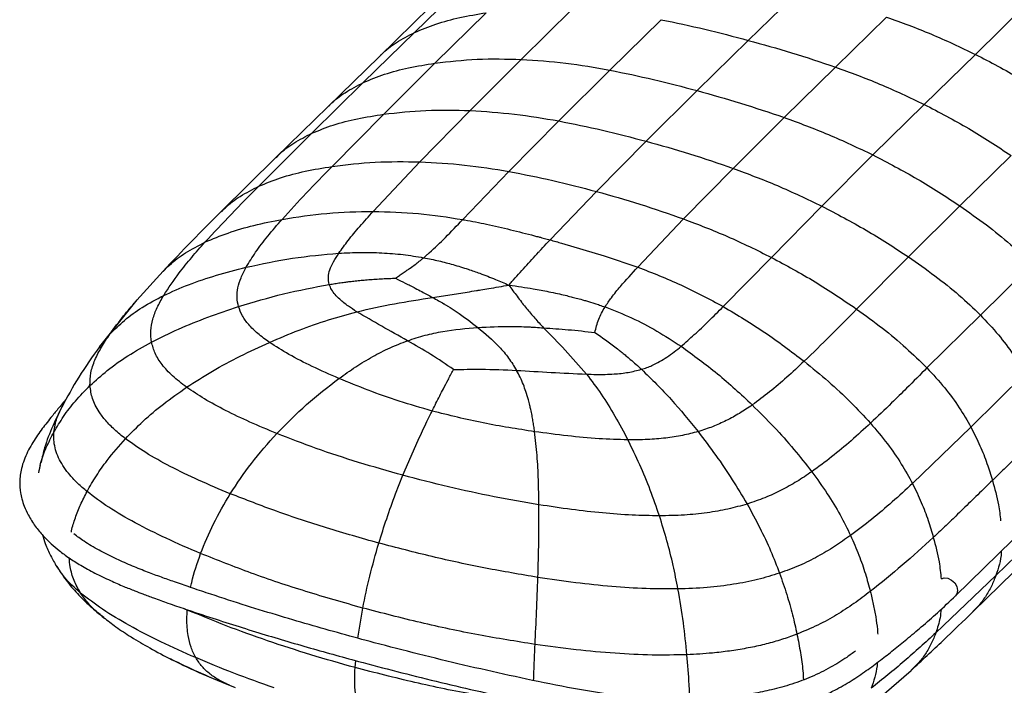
# Paper-space layout '_Trimetric' of a CAD drawing. Header units: millimetres. Extents: x -437 to 644, y -96 to 907.
# Tile 3 of 14: x -437 to -214, y 433 to 584. Entities that reach past the tile are written whole.
import ezdxf

# ---------------------------------------------------------------- set-up
doc = ezdxf.new("R2010")
doc.units = ezdxf.units.MM

psp = doc.layouts.new('_Trimetric')

# ---------------------------------------------------------------- linework, layer by layer
at = {"color": 7, "linetype": 'Continuous', "lineweight": 25}
for p, q in [((-225.24, 453.49), (-11.69, 661.92)), ((-347.57, 580.73), (-336, 592.03)), ((-272.12, 578.94), (-260.55, 590.25)), ((-344.01, 586.55), (-355.58, 575.25)), ((-323.42, 574.66), (-311.83, 586.08)), ((-220.77, 575.79), (-209.2, 587.09)), ((-342.96, 573.8), (-331.39, 585.18)), ((-303.41, 572.23), (-291.82, 583.62)), ((-252.42, 572.91), (-240.84, 584.22)), ((-359.13, 569.41), (-347.57, 580.73)), ((-283.7, 567.59), (-272.12, 578.94)), ((-355.58, 575.25), (-367.17, 563.93)), ((-334.98, 563.1), (-323.42, 574.66)), ((-232.35, 564.48), (-220.77, 575.79)), ((-354.53, 562.27), (-342.96, 573.8)), ((-314.97, 560.75), (-303.41, 572.23)), ((-263.99, 561.52), (-252.42, 572.91)), ((-370.76, 557.97), (-359.13, 569.41)), ((-295.23, 556.16), (-283.7, 567.59)), ((-367.17, 563.93), (-378.9, 552.45)), ((-243.93, 553.06), (-232.35, 564.48)), ((-366.2, 550.46), (-354.53, 562.27)), ((-346.34, 551.51), (-334.98, 563.1)), ((-275.51, 550.02), (-263.99, 561.52)), ((-326.22, 549.33), (-314.97, 560.75)), ((-382.77, 546), (-370.76, 557.97)), ((-306.45, 544.81), (-295.23, 556.16)), ((-378.9, 552.45), (-391.23, 540.28)), ((-255.49, 541.5), (-243.93, 553.06)), ((-212.67, 552.91), (-224.26, 541.54)), ((-356.93, 540.31), (-346.34, 551.51)), ((-286.73, 538.6), (-275.51, 550.02)), ((-336.67, 538.46), (-326.22, 549.33)), ((-316.91, 533.86), (-306.45, 544.81)), ((-266.87, 529.91), (-255.49, 541.5)), ((-224.26, 541.54), (-235.88, 530.02)), ((-297.09, 527.71), (-286.73, 538.6)), ((-314.33, 533.15), (-304.65, 530.29)), ((-304.65, 530.29), (-297.09, 527.71)), ((-277.75, 518.79), (-266.87, 529.91)), ((-235.88, 530.02), (-247.62, 518.24)), ((-207.99, 528.34), (-219.65, 516.9)), ((-404.41, 526.8), (-410.33, 520.25)), ((-410.3, 520.29), (-418.73, 509.78)), ((-410.56, 519.95), (-410.29, 520.27)), ((-219.65, 516.9), (-231.72, 504.95)), ((-418.77, 509.69), (-416.4, 512.59)), ((-209.57, 503.6), (-221.79, 491.59)), ((-221.79, 491.59), (-234.99, 478.81)), ((-350.18, 480.69), (-346.73, 488.59)), ((-432.16, 482.87), (-432.53, 481.39)), ((-351.84, 476.48), (-350.18, 480.69)), ((-203.76, 470.14), (-216.12, 458.08)), ((-221.3, 449.9), (-208.95, 461.95)), ((-216.12, 458.08), (-229.7, 445.1)), ((-398.93, 450.25), (-399.55, 450.53)), ((-360.35, 443.87), (-359.26, 450.69)), ((-402.46, 439.07), (-402.73, 439.2)), ((-360.99, 437.25), (-360.85, 438.82)), ((-242.55, 430.31), (-235.29, 436.61))]:
    psp.add_line(p, q, dxfattribs=at)
at = {"color": 7, "linetype": 'Continuous', "lineweight": 25, "flags": 128}
for points in [[(-228.47, 457.27), (-227.83, 457.49), (-226.99, 457.42)], [(-226.99, 457.42), (-226.14, 457.03), (-225.42, 456.37), (-224.95, 455.54), (-224.78, 454.68), (-224.95, 453.9), (-225.25, 453.48)]]:
    psp.add_lwpolyline(points, dxfattribs=at)
at = {"color": 7, "linetype": 'Continuous', "lineweight": 25}
for points, knots in [([(-347.57, 580.73), (-345.98, 581.4), (-342.69, 582.77), (-337.25, 584.2), (-333.37, 584.85), (-331.39, 585.18)], [0, 0, 0, 0, 0.3134896, 0.6480541, 1, 1, 1, 1]), ([(-291.82, 583.62), (-288.52, 582.93), (-281.96, 581.57), (-275.39, 579.82), (-272.12, 578.94)], [0, 0, 0, 0, 0.502546, 1, 1, 1, 1]), ([(-240.84, 584.22), (-237.51, 583), (-230.76, 580.54), (-224.12, 577.38), (-220.77, 575.79)], [0, 0, 0, 0, 0.4949459, 1, 1, 1, 1]), ([(-355.55, 575.22), (-355.37, 575.41), (-354.24, 576.66), (-351.61, 578.6), (-348.95, 580), (-347.57, 580.73)], [0, 0, 0, 0, 0.080243, 0.520702, 1, 1, 1, 1]), ([(-272.12, 578.94), (-268.85, 578.04), (-262.28, 576.22), (-255.72, 574.02), (-252.42, 572.91)], [0, 0, 0, 0, 0.497449, 1, 1, 1, 1]), ([(-342.96, 573.8), (-339.8, 574.16), (-333.42, 574.89), (-326.77, 574.74), (-323.42, 574.66)], [0, 0, 0, 0, 0.495961, 1, 1, 1, 1]), ([(-323.42, 574.66), (-320.08, 574.44), (-313.48, 574), (-306.74, 572.82), (-303.41, 572.23)], [0, 0, 0, 0, 0.5049036, 1, 1, 1, 1]), ([(-220.77, 575.79), (-217.39, 574.03), (-210.7, 570.55), (-204.28, 566.32), (-201.09, 564.22)], [0, 0, 0, 0, 0.503973, 1, 1, 1, 1]), ([(-359.13, 569.41), (-357.54, 570.07), (-354.26, 571.43), (-348.82, 572.84), (-344.94, 573.47), (-342.96, 573.8)], [0, 0, 0, 0, 0.313523, 0.648073, 1, 1, 1, 1]), ([(-303.41, 572.23), (-300.11, 571.56), (-293.55, 570.21), (-286.97, 568.46), (-283.7, 567.59)], [0, 0, 0, 0, 0.502442, 1, 1, 1, 1]), ([(-252.42, 572.91), (-249.08, 571.69), (-242.33, 569.23), (-235.7, 566.07), (-232.35, 564.48)], [0, 0, 0, 0, 0.494964, 1, 1, 1, 1]), ([(-367.14, 563.9), (-366.96, 564.09), (-365.82, 565.35), (-363.18, 567.29), (-360.52, 568.69), (-359.13, 569.41)], [0, 0, 0, 0, 0.083027, 0.522209, 1, 1, 1, 1]), ([(-283.7, 567.59), (-280.43, 566.68), (-273.85, 564.86), (-267.29, 562.64), (-263.99, 561.52)], [0, 0, 0, 0, 0.497556, 1, 1, 1, 1]), ([(-354.53, 562.27), (-351.37, 562.62), (-344.98, 563.32), (-338.33, 563.17), (-334.98, 563.1)], [0, 0, 0, 0, 0.495821, 1, 1, 1, 1]), ([(-232.35, 564.48), (-228.97, 562.72), (-222.27, 559.24), (-215.85, 555.01), (-212.67, 552.91)], [0, 0, 0, 0, 0.503985, 1, 1, 1, 1]), ([(-370.76, 557.97), (-369.16, 558.62), (-365.86, 559.96), (-360.41, 561.34), (-356.52, 561.95), (-354.53, 562.27)], [0, 0, 0, 0, 0.313585, 0.648065, 1, 1, 1, 1]), ([(-334.98, 563.1), (-331.64, 562.88), (-325.03, 562.46), (-318.3, 561.31), (-314.97, 560.75)], [0, 0, 0, 0, 0.50462, 1, 1, 1, 1]), ([(-263.99, 561.52), (-260.65, 560.29), (-253.91, 557.81), (-247.28, 554.66), (-243.93, 553.06)], [0, 0, 0, 0, 0.4950921, 1, 1, 1, 1]), ([(-314.97, 560.75), (-311.67, 560.09), (-305.1, 558.78), (-298.51, 557.03), (-295.23, 556.16)], [0, 0, 0, 0, 0.502221, 1, 1, 1, 1]), ([(-378.86, 552.41), (-378.66, 552.63), (-377.49, 553.91), (-374.82, 555.87), (-372.15, 557.25), (-370.76, 557.97)], [0, 0, 0, 0, 0.092998, 0.527496, 1, 1, 1, 1]), ([(-295.23, 556.16), (-291.96, 555.25), (-285.37, 553.42), (-278.81, 551.16), (-275.51, 550.02)], [0, 0, 0, 0, 0.497777, 1, 1, 1, 1]), ([(-243.93, 553.06), (-240.56, 551.31), (-233.87, 547.83), (-227.44, 543.62), (-224.26, 541.54)], [0, 0, 0, 0, 0.504041, 1, 1, 1, 1]), ([(-382.77, 546), (-381.14, 546.66), (-377.77, 548.03), (-372.19, 549.47), (-368.23, 550.13), (-366.2, 550.46)], [0, 0, 0, 0, 0.313474, 0.647952, 1, 1, 1, 1]), ([(-377.49, 538.51), (-375.69, 540.5), (-372.02, 544.53), (-368.16, 548.47), (-366.2, 550.46)], [0, 0, 0, 0, 0.492346, 1, 1, 1, 1]), ([(-366.2, 550.46), (-362.97, 550.85), (-356.46, 551.63), (-349.73, 551.55), (-346.34, 551.51)], [0, 0, 0, 0, 0.495703, 1, 1, 1, 1]), ([(-346.34, 551.51), (-342.98, 551.33), (-336.3, 550.97), (-329.56, 549.88), (-326.22, 549.33)], [0, 0, 0, 0, 0.50435, 1, 1, 1, 1]), ([(-275.51, 550.02), (-272.18, 548.78), (-265.45, 546.27), (-258.83, 543.1), (-255.49, 541.5)], [0, 0, 0, 0, 0.49538, 1, 1, 1, 1]), ([(-326.22, 549.33), (-322.91, 548.69), (-316.33, 547.42), (-309.74, 545.68), (-306.45, 544.81)], [0, 0, 0, 0, 0.502002, 1, 1, 1, 1]), ([(-394.92, 533.35), (-392.95, 535.47), (-389, 539.74), (-384.85, 543.91), (-382.77, 546)], [0, 0, 0, 0, 0.4984723, 1, 1, 1, 1]), ([(-391.19, 540.23), (-390.93, 540.51), (-389.69, 541.85), (-386.92, 543.87), (-384.19, 545.27), (-382.77, 546)], [0, 0, 0, 0, 0.113852, 0.538309, 1, 1, 1, 1]), ([(-306.45, 544.81), (-303.17, 543.89), (-296.58, 542.05), (-290.02, 539.75), (-286.73, 538.6)], [0, 0, 0, 0, 0.497993, 1, 1, 1, 1]), ([(-255.49, 541.5), (-252.13, 539.74), (-245.47, 536.27), (-239.06, 532.09), (-235.88, 530.02)], [0, 0, 0, 0, 0.50418, 1, 1, 1, 1]), ([(-224.26, 541.54), (-222.26, 540.13), (-218.35, 537.38), (-212.88, 533.01), (-209.58, 529.86), (-207.99, 528.34)], [0, 0, 0, 0, 0.351926, 0.686481, 1, 1, 1, 1]), ([(-391.23, 540.28), (-393.46, 538.06), (-397.95, 533.6), (-402.25, 529.07), (-404.41, 526.8)], [0, 0, 0, 0, 0.497793, 1, 1, 1, 1]), ([(-377.49, 538.51), (-374.12, 539.04), (-367.34, 540.09), (-360.41, 540.24), (-356.93, 540.31)], [0, 0, 0, 0, 0.4968428, 1, 1, 1, 1]), ([(-364.68, 530.86), (-363.99, 531.82), (-362.51, 533.87), (-359.88, 537.01), (-357.94, 539.18), (-356.93, 540.31)], [0, 0, 0, 0, 0.295487, 0.630969, 1, 1, 1, 1]), ([(-356.93, 540.31), (-353.51, 540.22), (-346.73, 540.04), (-340, 538.99), (-336.67, 538.46)], [0, 0, 0, 0, 0.503883, 1, 1, 1, 1]), ([(-394.92, 533.35), (-393.2, 534.07), (-389.65, 535.57), (-383.78, 537.25), (-379.62, 538.09), (-377.49, 538.51)], [0, 0, 0, 0, 0.313278, 0.647902, 1, 1, 1, 1]), ([(-385.63, 527.67), (-384.94, 528.81), (-383.49, 531.2), (-380.7, 534.8), (-378.59, 537.25), (-377.49, 538.51)], [0, 0, 0, 0, 0.3054509, 0.6405889, 1, 1, 1, 1]), ([(-344.21, 530.95), (-342.98, 532.1), (-340.32, 534.6), (-337.95, 537.11), (-336.67, 538.46)], [0, 0, 0, 0, 0.461623, 1, 1, 1, 1]), ([(-336.67, 538.46), (-336.52, 538.44), (-334.71, 538.12), (-331.1, 537.4), (-325.85, 536.19), (-321.92, 535.19), (-319.78, 534.63), (-319.45, 534.54)], [0, 0, 0, 0, 0.025474, 0.313905, 0.627933, 0.94216, 1, 1, 1, 1]), ([(-286.73, 538.6), (-283.41, 537.33), (-276.71, 534.78), (-270.17, 531.55), (-266.87, 529.91)], [0, 0, 0, 0, 0.495647, 1, 1, 1, 1]), ([(-319.45, 534.54), (-319.22, 534.48), (-318.8, 534.37), (-317.95, 534.14), (-317.33, 533.98), (-316.91, 533.86)], [0, 0, 0, 0, 0.271001, 0.499916, 1, 1, 1, 1]), ([(-404.38, 526.72), (-403.91, 527.22), (-402.42, 528.8), (-399.29, 531.09), (-396.42, 532.57), (-394.92, 533.35)], [0, 0, 0, 0, 0.180825, 0.572722, 1, 1, 1, 1]), ([(-404.26, 521.31), (-403.14, 523.02), (-401.23, 525.92), (-397.96, 529.91), (-395.93, 532.2), (-394.92, 533.35)], [0, 0, 0, 0, 0.415057, 0.707388, 1, 1, 1, 1]), ([(-319.51, 531.07), (-319.45, 531.14), (-318.86, 531.77), (-317.99, 532.71), (-317.19, 533.56), (-316.91, 533.86)], [0, 0, 0, 0, 0.078559, 0.671748, 1, 1, 1, 1]), ([(-316.91, 533.86), (-316.48, 533.75), (-316.02, 533.62), (-315.16, 533.38), (-314.73, 533.26), (-314.33, 533.15)], [0, 0, 0, 0, 0.500076, 0.535397, 1, 1, 1, 1]), ([(-385.63, 527.67), (-382.14, 528.43), (-375.21, 529.94), (-368.17, 530.55), (-364.68, 530.86)], [0, 0, 0, 0, 0.503918, 1, 1, 1, 1]), ([(-366.82, 523.81), (-366.93, 524.35), (-367.16, 525.46), (-366.74, 527.2), (-365.9, 529.01), (-365.1, 530.22), (-364.68, 530.86)], [0, 0, 0, 0, 0.226077, 0.460399, 0.715445, 1, 1, 1, 1]), ([(-364.68, 530.86), (-363.03, 530.94), (-359.77, 531.09), (-354.92, 530.98), (-350.15, 530.62), (-347.04, 530.11), (-345.49, 529.85)], [0, 0, 0, 0, 0.25315, 0.500143, 0.750983, 1, 1, 1, 1]), ([(-351.88, 525.22), (-351.58, 525.43), (-351.01, 525.83), (-350.12, 526.41), (-349.3, 526.97), (-348.39, 527.6), (-347.45, 528.28), (-346.44, 529.06), (-345.82, 529.58), (-345.49, 529.85)], [0, 0, 0, 0, 0.1286909, 0.2495343, 0.3814009, 0.4938736, 0.6647744, 0.8269645, 1, 1, 1, 1]), ([(-345.49, 529.85), (-345.27, 530.04), (-344.83, 530.4), (-344.42, 530.77), (-344.21, 530.95)], [0, 0, 0, 0, 0.499744, 1, 1, 1, 1]), ([(-345.49, 529.85), (-344.34, 529.62), (-342.09, 529.17), (-338.75, 528.28), (-335.67, 527.34), (-332.47, 526.22), (-329.39, 525.03), (-327.22, 524.1), (-326.21, 523.66)], [0, 0, 0, 0, 0.168994, 0.331099, 0.504804, 0.64255, 0.83433, 1, 1, 1, 1]), ([(-325.53, 524.44), (-324.53, 525.56), (-322.53, 527.81), (-320.52, 529.98), (-319.51, 531.07)], [0, 0, 0, 0, 0.497489, 1, 1, 1, 1]), ([(-266.87, 529.91), (-263.56, 528.13), (-257, 524.6), (-250.73, 520.34), (-247.62, 518.24)], [0, 0, 0, 0, 0.504298, 1, 1, 1, 1]), ([(-235.88, 530.02), (-233.89, 528.62), (-230, 525.9), (-224.53, 521.55), (-221.24, 518.42), (-219.65, 516.9)], [0, 0, 0, 0, 0.351928, 0.686418, 1, 1, 1, 1]), ([(-404.26, 521.31), (-402.4, 522.15), (-398.55, 523.88), (-392.28, 525.97), (-387.88, 527.1), (-385.63, 527.67)], [0, 0, 0, 0, 0.314978, 0.650205, 1, 1, 1, 1]), ([(-387.35, 518.79), (-387.49, 519.48), (-387.79, 520.9), (-387.52, 523.09), (-386.83, 525.37), (-386.04, 526.89), (-385.63, 527.67)], [0, 0, 0, 0, 0.23238, 0.472189, 0.72613, 1, 1, 1, 1]), ([(-304.48, 518.71), (-304.02, 519.42), (-302.98, 521.01), (-300.47, 524.01), (-298.41, 526.27), (-297.09, 527.71)], [0, 0, 0, 0, 0.223763, 0.504277, 1, 1, 1, 1]), ([(-297.09, 527.71), (-293.82, 526.44), (-287.21, 523.87), (-280.92, 520.5), (-277.75, 518.79)], [0, 0, 0, 0, 0.496111, 1, 1, 1, 1]), ([(-387.35, 518.79), (-383.96, 519.81), (-377.19, 521.85), (-370.27, 523.16), (-366.82, 523.81)], [0, 0, 0, 0, 0.500322, 1, 1, 1, 1]), ([(-366.82, 523.81), (-366.4, 523.87), (-365.58, 524), (-364.33, 524.18), (-363.19, 524.34), (-362.07, 524.48), (-360.91, 524.61), (-359.97, 524.71), (-358.94, 524.81), (-357.86, 524.9), (-356.33, 525.01), (-354.8, 525.1), (-353.3, 525.17), (-352.34, 525.2), (-351.88, 525.22)], [0, 0, 0, 0, 0.0834999, 0.1668148, 0.250239, 0.3135578, 0.3935669, 0.4839089, 0.5017505, 0.6014075, 0.7006657, 0.8071501, 0.9081317, 1, 1, 1, 1]), ([(-360.61, 517.64), (-361.25, 518.05), (-362.63, 518.94), (-364.27, 520.23), (-365.52, 521.49), (-366.36, 522.61), (-366.67, 523.41), (-366.82, 523.81)], [0, 0, 0, 0, 0.229443, 0.49586, 0.663443, 0.834129, 1, 1, 1, 1]), ([(-351.88, 525.22), (-351.86, 525.21), (-351.15, 524.83), (-349.63, 524.11), (-347.65, 523.1), (-346.41, 522.44), (-345.92, 522.18)], [0, 0, 0, 0, 0.008921, 0.381786, 0.755248, 1, 1, 1, 1]), ([(-335.63, 522.08), (-334.93, 522.19), (-334.11, 522.33), (-333.08, 522.5), (-332.17, 522.65), (-329.84, 523.04), (-327.73, 523.4), (-326.21, 523.66)], [0, 0, 0, 0, 0.221965, 0.258686, 0.32743, 0.512723, 1, 1, 1, 1]), ([(-326.21, 523.66), (-326.09, 523.8), (-325.86, 524.06), (-325.64, 524.32), (-325.53, 524.44)], [0, 0, 0, 0, 0.525692, 1, 1, 1, 1]), ([(-326.21, 523.66), (-325.61, 522.82), (-324.7, 521.54), (-323.66, 520.18), (-322.95, 519.27), (-322.56, 518.79), (-322.24, 518.39)], [0, 0, 0, 0, 0.486762, 0.734448, 0.774438, 1, 1, 1, 1]), ([(-326.21, 523.66), (-325.26, 523.53), (-323.42, 523.27), (-320.42, 522.78), (-317.71, 522.28), (-315.3, 521.77), (-313.63, 521.39), (-312.23, 521.04), (-310.93, 520.71), (-309.76, 520.39), (-308.36, 519.99), (-307.06, 519.59), (-305.67, 519.13), (-304.9, 518.86), (-304.48, 518.71)], [0, 0, 0, 0, 0.126972, 0.246045, 0.405423, 0.495175, 0.575326, 0.636128, 0.688918, 0.756256, 0.800345, 0.887221, 0.939851, 1, 1, 1, 1]), ([(-416.4, 512.59), (-415.34, 513.65), (-413.12, 515.85), (-409.05, 518.79), (-405.9, 520.45), (-404.26, 521.31)], [0, 0, 0, 0, 0.306192, 0.637709, 1, 1, 1, 1]), ([(-407, 510.78), (-407.1, 511.64), (-407.3, 513.36), (-406.78, 515.97), (-405.78, 518.63), (-404.78, 520.4), (-404.26, 521.31)], [0, 0, 0, 0, 0.237461, 0.480161, 0.733024, 1, 1, 1, 1]), ([(-360.61, 517.64), (-357.78, 518.28), (-352.11, 519.55), (-346.34, 520.42), (-343.47, 520.86)], [0, 0, 0, 0, 0.50113, 1, 1, 1, 1]), ([(-345.92, 522.18), (-345.52, 521.96), (-344.7, 521.53), (-343.88, 521.08), (-343.47, 520.86)], [0, 0, 0, 0, 0.495152, 1, 1, 1, 1]), ([(-343.47, 520.86), (-342.16, 521.06), (-339.55, 521.47), (-336.94, 521.88), (-335.63, 522.08)], [0, 0, 0, 0, 0.499058, 1, 1, 1, 1]), ([(-343.47, 520.86), (-343.01, 520.61), (-342.15, 520.16), (-341.31, 519.67), (-340.9, 519.42), (-340.77, 519.35), (-340.47, 519.16), (-339.55, 518.6), (-337.03, 517), (-334.84, 515.32), (-333.23, 514.1)], [0, 0, 0, 0, 0.124775, 0.23397, 0.237291, 0.242458, 0.269598, 0.323197, 0.50488, 1, 1, 1, 1]), ([(-416.4, 512.59), (-415.4, 513.96), (-413.59, 516.44), (-411.5, 518.87), (-410.56, 519.95)], [0, 0, 0, 0, 0.5524335, 1, 1, 1, 1]), ([(-407, 510.78), (-404.98, 511.79), (-400.84, 513.84), (-394.25, 516.48), (-389.67, 518.01), (-387.35, 518.79)], [0, 0, 0, 0, 0.319524, 0.65549, 1, 1, 1, 1]), ([(-380.36, 510.71), (-381.26, 511.37), (-383, 512.63), (-385.05, 514.66), (-386.58, 516.7), (-387.09, 518.1), (-387.35, 518.79)], [0, 0, 0, 0, 0.27439, 0.528032, 0.767529, 1, 1, 1, 1]), ([(-306.78, 512.96), (-306.54, 513.98), (-306.06, 516.03), (-305.01, 517.81), (-304.48, 518.71)], [0, 0, 0, 0, 0.493948, 1, 1, 1, 1]), ([(-304.48, 518.71), (-302.46, 517.92), (-298.42, 516.34), (-292.71, 513.34), (-289.12, 511.01), (-287.31, 509.83)], [0, 0, 0, 0, 0.332368, 0.663932, 1, 1, 1, 1]), ([(-287.31, 509.83), (-286.31, 510.71), (-284.16, 512.57), (-281.01, 515.57), (-278.87, 517.69), (-277.75, 518.79)], [0, 0, 0, 0, 0.295487, 0.630969, 1, 1, 1, 1]), ([(-277.75, 518.79), (-274.59, 516.91), (-268.31, 513.18), (-262.41, 508.68), (-259.48, 506.44)], [0, 0, 0, 0, 0.503156, 1, 1, 1, 1]), ([(-380.36, 510.71), (-378.13, 511.66), (-373.75, 513.51), (-367.15, 515.84), (-362.76, 517.05), (-360.61, 517.64)], [0, 0, 0, 0, 0.345424, 0.681318, 1, 1, 1, 1]), ([(-349.13, 511.09), (-351.1, 512.18), (-355.03, 514.37), (-358.75, 516.55), (-360.61, 517.64)], [0, 0, 0, 0, 0.500554, 1, 1, 1, 1]), ([(-322.24, 518.39), (-321.63, 517.67), (-320.41, 516.23), (-319.06, 514.74), (-318.38, 514)], [0, 0, 0, 0, 0.498624, 1, 1, 1, 1]), ([(-247.62, 518.24), (-249.58, 516.24), (-253.44, 512.3), (-257.49, 508.37), (-259.48, 506.44)], [0, 0, 0, 0, 0.507656, 1, 1, 1, 1]), ([(-247.62, 518.24), (-245.66, 516.82), (-241.86, 514.05), (-236.51, 509.64), (-233.28, 506.48), (-231.72, 504.95)], [0, 0, 0, 0, 0.35205, 0.686529, 1, 1, 1, 1]), ([(-219.65, 516.9), (-218.26, 515.43), (-215.59, 512.6), (-212.21, 508.11), (-210.43, 505.07), (-209.57, 503.6)], [0, 0, 0, 0, 0.3605994, 0.6921983, 1, 1, 1, 1]), ([(-333.23, 514.1), (-330.77, 514.21), (-326.97, 514.38), (-323.14, 514.28), (-321.58, 514.21), (-321.04, 514.18), (-319.92, 514.12), (-318.99, 514.05), (-318.38, 514)], [0, 0, 0, 0, 0.4944078, 0.7650308, 0.7733071, 0.8103756, 0.8752319, 1, 1, 1, 1]), ([(-420.92, 500.95), (-420.9, 501.91), (-420.85, 503.86), (-419.86, 506.76), (-418.37, 509.67), (-417.07, 511.61), (-416.4, 512.59)], [0, 0, 0, 0, 0.2420304, 0.4874034, 0.739319, 1, 1, 1, 1]), ([(-349.13, 511.09), (-347.81, 511.52), (-345.19, 512.38), (-339.88, 513.5), (-335.88, 513.86), (-333.23, 514.1)], [0, 0, 0, 0, 0.254956, 0.506447, 1, 1, 1, 1]), ([(-333.23, 514.1), (-331.57, 512.69), (-329.07, 510.56), (-326.22, 507.22), (-325.07, 505.34), (-324.49, 504.39)], [0, 0, 0, 0, 0.49345, 0.744996, 1, 1, 1, 1]), ([(-318.38, 514), (-316.75, 512.34), (-313.47, 509.03), (-310.27, 505.36), (-308.67, 503.53)], [0, 0, 0, 0, 0.498894, 1, 1, 1, 1]), ([(-318.38, 514), (-316.53, 513.87), (-312.67, 513.61), (-308.8, 513.18), (-306.78, 512.96)], [0, 0, 0, 0, 0.479014, 1, 1, 1, 1]), ([(-306.78, 512.96), (-305.88, 512.33), (-304.17, 511.14), (-302.39, 509.8), (-301.45, 509.06), (-301.16, 508.83), (-300.67, 508.44), (-300.13, 508), (-299.66, 507.61), (-299.47, 507.45), (-299.41, 507.4), (-299.39, 507.39), (-299.37, 507.37), (-299.34, 507.35), (-299.31, 507.32), (-299.29, 507.31), (-299.29, 507.31), (-299.28, 507.29), (-299.23, 507.26), (-299.06, 507.11), (-298.05, 506.25), (-297.08, 505.39), (-296.24, 504.63)], [0, 0, 0, 0, 0.249096, 0.470928, 0.49546, 0.515518, 0.552964, 0.634456, 0.672429, 0.687445, 0.689517, 0.690049, 0.691227, 0.695424, 0.699695, 0.699983, 0.700102, 0.700492, 0.704621, 0.712877, 0.749763, 1, 1, 1, 1]), ([(-418.72, 509.79), (-420.35, 507.51), (-423.46, 503.15), (-426.07, 498.35), (-427.31, 496.06)], [0, 0, 0, 0, 0.521981, 1, 1, 1, 1]), ([(-420.92, 500.95), (-419.64, 502.11), (-416.97, 504.52), (-412.3, 507.82), (-408.82, 509.77), (-407, 510.78)], [0, 0, 0, 0, 0.307326, 0.639228, 1, 1, 1, 1]), ([(-399.08, 500.58), (-400.18, 501.42), (-402.3, 503.04), (-404.66, 505.63), (-406.3, 508.2), (-406.77, 509.93), (-407, 510.78)], [0, 0, 0, 0, 0.275779, 0.529386, 0.768363, 1, 1, 1, 1]), ([(-399.08, 500.58), (-397.15, 501.81), (-393.21, 504.33), (-386.93, 507.69), (-382.56, 509.7), (-380.36, 510.71)], [0, 0, 0, 0, 0.322801, 0.658469, 1, 1, 1, 1]), ([(-364.64, 502.56), (-366.67, 503.46), (-370.58, 505.18), (-375.89, 507.87), (-378.92, 509.8), (-380.36, 510.71)], [0, 0, 0, 0, 0.360231, 0.695672, 1, 1, 1, 1]), ([(-364.64, 502.56), (-363.39, 503.45), (-360.92, 505.2), (-357.06, 507.52), (-353.17, 509.55), (-350.46, 510.58), (-349.13, 511.09)], [0, 0, 0, 0, 0.26013, 0.51374, 0.760255, 1, 1, 1, 1]), ([(-338.72, 504.59), (-340.43, 505.74), (-343.84, 508.04), (-347.38, 510.08), (-349.13, 511.09)], [0, 0, 0, 0, 0.504011, 1, 1, 1, 1]), ([(-293.89, 505.48), (-292.72, 506.09), (-290.2, 507.4), (-288.32, 508.98), (-287.31, 509.83)], [0, 0, 0, 0, 0.463242, 1, 1, 1, 1]), ([(-287.31, 509.83), (-284.53, 507.82), (-278.92, 503.77), (-273.79, 498.99), (-271.21, 496.58)], [0, 0, 0, 0, 0.496081, 1, 1, 1, 1]), ([(-296.24, 504.63), (-295.83, 504.76), (-295.01, 505.01), (-294.26, 505.32), (-293.89, 505.48)], [0, 0, 0, 0, 0.499998, 1, 1, 1, 1]), ([(-259.48, 506.44), (-260.78, 505.23), (-263.29, 502.89), (-267.13, 499.58), (-269.89, 497.55), (-271.21, 496.58)], [0, 0, 0, 0, 0.359413, 0.694552, 1, 1, 1, 1]), ([(-259.48, 506.44), (-257.64, 504.93), (-254.05, 502), (-249.02, 497.35), (-245.96, 494.06), (-244.49, 492.47)], [0, 0, 0, 0, 0.352101, 0.686726, 1, 1, 1, 1]), ([(-341.87, 498.61), (-341.59, 499.16), (-340.96, 500.37), (-339.94, 502.31), (-339.19, 503.72), (-338.77, 504.49), (-338.74, 504.54), (-338.72, 504.57), (-338.72, 504.59)], [0, 0, 0, 0, 0.271396, 0.601335, 0.971678, 0.985839, 0.99292, 1, 1, 1, 1]), ([(-338.72, 504.59), (-336.65, 504.62), (-331.91, 504.71), (-327.17, 504.51), (-324.49, 504.39)], [0, 0, 0, 0, 0.434276, 1, 1, 1, 1]), ([(-320.41, 490.54), (-320.46, 490.96), (-320.58, 491.78), (-320.78, 493), (-321, 494.26), (-321.24, 495.42), (-321.51, 496.59), (-321.86, 497.95), (-322.33, 499.52), (-322.96, 501.22), (-323.64, 502.83), (-324.21, 503.87), (-324.49, 504.39)], [0, 0, 0, 0, 0.08397, 0.167343, 0.25008, 0.344031, 0.40955, 0.495967, 0.633471, 0.750485, 0.876108, 1, 1, 1, 1]), ([(-324.49, 504.39), (-321.9, 504.24), (-316.66, 503.93), (-311.35, 503.66), (-308.67, 503.53)], [0, 0, 0, 0, 0.494284, 1, 1, 1, 1]), ([(-308.67, 503.53), (-307.95, 503.51), (-306.55, 503.47), (-304.47, 503.48), (-302.04, 503.59), (-299.23, 503.86), (-297.23, 504.38), (-296.24, 504.63)], [0, 0, 0, 0, 0.171622, 0.3355586, 0.4942714, 0.750392, 1, 1, 1, 1]), ([(-308.67, 503.53), (-307.55, 502.05), (-305.25, 499.02), (-302.17, 494.06), (-300.28, 490.5), (-299.33, 488.69)], [0, 0, 0, 0, 0.318677, 0.654574, 1, 1, 1, 1]), ([(-296.24, 504.63), (-293.96, 502.4), (-289.46, 497.99), (-285.45, 493.02), (-283.46, 490.55)], [0, 0, 0, 0, 0.504639, 1, 1, 1, 1]), ([(-231.72, 504.95), (-233.25, 503.42), (-235.89, 500.78), (-240.11, 496.61), (-242.88, 493.99), (-244.49, 492.47)], [0, 0, 0, 0, 0.366854, 0.633231, 1, 1, 1, 1]), ([(-231.72, 504.95), (-230.35, 503.46), (-227.73, 500.62), (-224.4, 496.11), (-222.63, 493.06), (-221.79, 491.59)], [0, 0, 0, 0, 0.360665, 0.692246, 1, 1, 1, 1]), ([(-429.07, 490.44), (-428.37, 491.62), (-426.92, 494.05), (-424.22, 497.59), (-422.05, 499.8), (-420.92, 500.95)], [0, 0, 0, 0, 0.312176, 0.64472, 1, 1, 1, 1]), ([(-412.9, 488.94), (-413.75, 489.62), (-415.39, 490.94), (-417.38, 492.99), (-419.15, 495.33), (-420.52, 497.99), (-420.79, 499.97), (-420.92, 500.95)], [0, 0, 0, 0, 0.185204, 0.359974, 0.526723, 0.766543, 1, 1, 1, 1]), ([(-378.67, 490.13), (-376.48, 492.36), (-372.09, 496.84), (-367.13, 500.65), (-364.64, 502.56)], [0, 0, 0, 0, 0.498049, 1, 1, 1, 1]), ([(-343.57, 495.21), (-346.07, 495.93), (-351.02, 497.35), (-358.04, 499.85), (-362.46, 501.67), (-364.64, 502.56)], [0, 0, 0, 0, 0.339849, 0.6748454, 1, 1, 1, 1]), ([(-412.9, 488.94), (-411.59, 490.28), (-408.88, 493.05), (-404.25, 496.95), (-400.84, 499.34), (-399.08, 500.58)], [0, 0, 0, 0, 0.3115293, 0.6440275, 1, 1, 1, 1]), ([(-378.67, 490.13), (-380.72, 490.98), (-384.7, 492.63), (-390.17, 495.25), (-395.02, 497.84), (-397.77, 499.69), (-399.08, 500.58)], [0, 0, 0, 0, 0.275845, 0.535967, 0.777936, 1, 1, 1, 1]), ([(-343.57, 495.21), (-343.35, 495.65), (-343.06, 496.23), (-342.5, 497.37), (-342.15, 498.06), (-341.87, 498.61)], [0, 0, 0, 0, 0.386208, 0.511947, 1, 1, 1, 1]), ([(-64.37, 499.89), (-64.59, 499.57), (-65.24, 498.65), (-66.1, 497.56), (-66.86, 496.63), (-67.28, 496.14), (-67.42, 495.98), (-67.17, 496.27), (-67.16, 496.29), (-67.38, 496.08), (-68.13, 495.41), (-68.93, 494.75), (-69.06, 494.68), (-69.93, 494), (-71.48, 492.85), (-73.33, 491.54), (-75.22, 490.24), (-77.3, 488.84), (-79.7, 487.25), (-82.45, 485.48), (-85.3, 483.65), (-88, 481.93), (-90.86, 480.12), (-94.18, 478.01), (-98.07, 475.54), (-102.05, 473.01), (-106.03, 470.48), (-109.8, 468.09), (-113.5, 465.75), (-117.24, 463.39), (-121.19, 460.91), (-125.28, 458.35), (-128.8, 456.12), (-131.62, 454.32), (-133.8, 452.92), (-136.13, 451.41), (-138.78, 449.67), (-141.65, 447.76), (-144.43, 445.89), (-146.87, 444.22), (-149.01, 442.74), (-151.03, 441.33), (-153.09, 439.89), (-155.69, 438.05), (-158.93, 435.75), (-162.81, 432.96), (-166.81, 430.06), (-170.74, 427.21), (-174.5, 424.45), (-178.11, 421.79), (-181.66, 419.17), (-185.26, 416.5), (-189.08, 413.65), (-193.14, 410.62), (-196.99, 407.74), (-200.41, 405.18), (-203.27, 403.04), (-205.81, 401.14), (-208.05, 399.46), (-210.05, 397.97), (-212.04, 396.47), (-214.3, 394.79), (-217.02, 392.76), (-220.16, 390.43), (-223.47, 387.97), (-227.19, 385.2), (-231.16, 382.24), (-235.39, 379.06), (-239.48, 375.99), (-243.42, 373.01), (-247.27, 370.07), (-251.16, 367.08), (-255.28, 363.88), (-258.5, 361.34), (-260.59, 359.68), (-261.57, 358.89), (-262.43, 358.21), (-263.41, 357.42), (-264.56, 356.49), (-266.2, 355.16), (-268.25, 353.47), (-270.62, 351.5), (-272.67, 349.76), (-274.37, 348.3), (-275.73, 347.12), (-277, 346.01), (-278.22, 344.92), (-279.62, 343.66), (-281.4, 342.03), (-283.36, 340.19), (-284.69, 338.88), (-285.3, 338.29)], [0, 0, 0, 0, 0.004005, 0.01151, 0.016877, 0.020979, 0.028727, 0.037521, 0.045526, 0.05265, 0.059187, 0.066085, 0.074258, 0.08344, 0.098495, 0.110437, 0.121714, 0.1332, 0.14613, 0.160505, 0.17555, 0.188988, 0.200595, 0.217603, 0.235055, 0.255338, 0.273611, 0.291134, 0.308675, 0.326284, 0.344433, 0.363239, 0.38129, 0.390662, 0.39921, 0.408431, 0.419046, 0.431033, 0.442556, 0.452012, 0.460133, 0.46802, 0.476218, 0.48484, 0.499301, 0.515513, 0.532261, 0.548212, 0.563361, 0.578143, 0.592268, 0.606587, 0.621823, 0.638423, 0.655205, 0.667797, 0.679064, 0.689043, 0.697844, 0.705508, 0.712665, 0.721533, 0.732458, 0.745048, 0.758758, 0.771559, 0.788458, 0.804449, 0.819779, 0.834522, 0.848592, 0.862532, 0.877824, 0.894806, 0.899532, 0.902541, 0.905635, 0.909319, 0.913772, 0.918991, 0.928525, 0.938144, 0.947495, 0.953539, 0.959202, 0.964475, 0.969361, 0.974679, 0.982219, 0.991937, 1, 1, 1, 1]), ([(-426.22, 497.99), (-426.87, 497.22), (-428.06, 495.81), (-429.62, 493.89), (-430.88, 492.3), (-431.98, 490.85), (-433.44, 488.79), (-435.15, 485.95), (-436.45, 482.56), (-436.88, 479.4), (-436.71, 477.1), (-436.31, 475.25), (-435.76, 473.58), (-434.81, 471.51), (-433.4, 469.26), (-431.62, 467.09), (-429.79, 465.26), (-427.83, 463.6), (-425.62, 461.97), (-422.93, 460.27), (-419.81, 458.56), (-416.52, 456.98), (-413.48, 455.66), (-411.02, 454.67), (-408.78, 453.8), (-406.28, 452.88), (-403.08, 451.73), (-399.36, 450.46), (-392.8, 448.27), (-383.67, 445.35), (-371.94, 441.87), (-358.38, 438.1), (-342.76, 434.09), (-327.8, 430.68), (-315.64, 428.14), (-307.32, 426.65), (-299.82, 425.65), (-293.19, 425.08), (-286.92, 424.91), (-281.07, 425.1), (-276.31, 425.52), (-272.13, 426.08), (-268.61, 426.7), (-265.18, 427.46), (-262.12, 428.3), (-259.54, 429.13), (-257.31, 429.96), (-255.01, 430.93), (-252.09, 432.34), (-248.79, 434.24), (-245.4, 436.53), (-242.25, 438.89), (-239.23, 441.28), (-236.15, 443.78), (-232.81, 446.57), (-229.08, 449.82), (-226.59, 452.2), (-225.25, 453.48)], [0, 0, 0, 0, 0.01537, 0.028225, 0.037885, 0.046733, 0.056244, 0.076856, 0.098453, 0.114577, 0.128073, 0.135577, 0.144881, 0.156272, 0.17152, 0.185183, 0.197031, 0.207646, 0.21977, 0.232753, 0.247341, 0.262531, 0.275129, 0.28492, 0.292086, 0.301685, 0.3142, 0.329167, 0.344241, 0.388661, 0.431516, 0.473222, 0.535541, 0.597871, 0.629163, 0.660596, 0.681717, 0.703005, 0.724618, 0.741431, 0.758769, 0.770585, 0.782581, 0.794169, 0.805973, 0.815446, 0.822939, 0.831974, 0.843417, 0.860647, 0.878371, 0.895923, 0.913123, 0.930624, 0.950432, 0.973242, 1, 1, 1, 1]), ([(-271.21, 496.58), (-272.16, 495.94), (-273.98, 494.7), (-276.98, 493.05), (-280.08, 491.63), (-282.34, 490.91), (-283.46, 490.55)], [0, 0, 0, 0, 0.273881, 0.527811, 0.767607, 1, 1, 1, 1]), ([(-271.21, 496.58), (-269.56, 494.94), (-266.34, 491.74), (-261.85, 486.72), (-259.09, 483.2), (-257.75, 481.49)], [0, 0, 0, 0, 0.349797, 0.685023, 1, 1, 1, 1]), ([(-427.27, 496.14), (-427.98, 494.7), (-429.45, 491.68), (-431.11, 487.5), (-431.74, 484.7), (-431.99, 483.58)], [0, 0, 0, 0, 0.354536, 0.743714, 1, 1, 1, 1]), ([(-429.07, 490.44), (-428.9, 491.5), (-428.6, 493.41), (-427.67, 495.25), (-427.26, 496.08)], [0, 0, 0, 0, 0.552884, 1, 1, 1, 1]), ([(-346.73, 488.59), (-346.07, 490), (-345.03, 492.24), (-343.96, 494.41), (-343.57, 495.21)], [0, 0, 0, 0, 0.632037, 1, 1, 1, 1]), ([(-320.41, 490.54), (-324.31, 491.15), (-332.24, 492.37), (-339.75, 494.25), (-343.57, 495.21)], [0, 0, 0, 0, 0.4917624, 1, 1, 1, 1]), ([(-244.49, 492.47), (-245.93, 491.14), (-248.75, 488.56), (-253.11, 484.88), (-256.24, 482.59), (-257.75, 481.49)], [0, 0, 0, 0, 0.352033, 0.687128, 1, 1, 1, 1]), ([(-244.49, 492.47), (-243.19, 490.93), (-240.7, 487.99), (-237.51, 483.39), (-235.8, 480.3), (-234.99, 478.81)], [0, 0, 0, 0, 0.361426, 0.692914, 1, 1, 1, 1]), ([(-432.47, 481.27), (-432.35, 481.97), (-432.03, 483.9), (-430.86, 486.98), (-429.67, 489.28), (-429.07, 490.44)], [0, 0, 0, 0, 0.217829, 0.606423, 1, 1, 1, 1]), ([(-421.58, 477), (-422.3, 477.61), (-423.71, 478.82), (-425.42, 480.65), (-426.8, 482.44), (-427.85, 484.21), (-428.6, 486.01), (-429.03, 487.8), (-429.14, 489.28), (-429.09, 490.16), (-429.07, 490.44)], [0, 0, 0, 0, 0.146719, 0.288048, 0.41798, 0.547925, 0.677876, 0.807825, 0.937762, 1, 1, 1, 1]), ([(-389.2, 476.52), (-387.66, 478.84), (-384.48, 483.64), (-380.65, 487.92), (-378.67, 490.13)], [0, 0, 0, 0, 0.482969, 1, 1, 1, 1]), ([(-350.18, 480.69), (-353.54, 481.64), (-360.2, 483.53), (-369.73, 486.67), (-375.73, 488.99), (-378.67, 490.13)], [0, 0, 0, 0, 0.341976, 0.677465, 1, 1, 1, 1]), ([(-299.33, 488.69), (-301.51, 488.76), (-306.09, 488.9), (-313.13, 489.56), (-317.92, 490.21), (-320.41, 490.54)], [0, 0, 0, 0, 0.304322, 0.639776, 1, 1, 1, 1]), ([(-319.43, 474.03), (-319.46, 475.92), (-319.52, 479.72), (-319.8, 485.22), (-320.2, 488.77), (-320.41, 490.54)], [0, 0, 0, 0, 0.330439, 0.666135, 1, 1, 1, 1]), ([(-283.46, 490.55), (-284.62, 490.25), (-286.98, 489.63), (-290.84, 489.05), (-294.99, 488.71), (-297.85, 488.7), (-299.33, 488.69)], [0, 0, 0, 0, 0.23247, 0.471968, 0.72561, 1, 1, 1, 1]), ([(-283.46, 490.55), (-282.11, 488.78), (-279.44, 485.28), (-275.74, 479.84), (-273.48, 476.05), (-272.37, 474.2)], [0, 0, 0, 0, 0.3445124, 0.6804691, 1, 1, 1, 1]), ([(-221.79, 491.59), (-221.07, 490.19), (-219.7, 487.48), (-218.13, 483.42), (-217.32, 480.8), (-216.93, 479.53)], [0, 0, 0, 0, 0.354796, 0.687666, 1, 1, 1, 1]), ([(-204.66, 491.54), (-205.69, 490.54), (-207.23, 489.03), (-209.29, 487.01), (-210.84, 485.5), (-212.38, 483.99), (-214.41, 482), (-215.93, 480.51), (-216.93, 479.53)], [0, 0, 0, 0, 0.251629, 0.377444, 0.503259, 0.629073, 0.754888, 1, 1, 1, 1]), ([(-421.58, 477), (-420.9, 478.2), (-419.52, 480.61), (-416.68, 484.66), (-414.32, 487.33), (-412.9, 488.94)], [0, 0, 0, 0, 0.284533, 0.569029, 1, 1, 1, 1]), ([(-389.2, 476.52), (-391.61, 477.52), (-396.28, 479.47), (-402.67, 482.59), (-408.3, 485.68), (-411.41, 487.89), (-412.9, 488.94)], [0, 0, 0, 0, 0.276626, 0.536759, 0.778237, 1, 1, 1, 1]), ([(-292.2, 471.53), (-292.87, 473.47), (-294.24, 477.44), (-296.62, 483.15), (-298.42, 486.83), (-299.33, 488.69)], [0, 0, 0, 0, 0.322802, 0.65847, 1, 1, 1, 1]), ([(-257.75, 481.49), (-258.86, 480.74), (-261.02, 479.29), (-264.56, 477.31), (-268.28, 475.58), (-271.02, 474.65), (-272.37, 474.2)], [0, 0, 0, 0, 0.266975, 0.519842, 0.762546, 1, 1, 1, 1]), ([(-257.75, 481.49), (-256.57, 479.86), (-254.3, 476.73), (-251.36, 471.89), (-249.75, 468.65), (-248.99, 467.09)], [0, 0, 0, 0, 0.362291, 0.693801, 1, 1, 1, 1]), ([(-319.43, 474.03), (-322.82, 474.61), (-329.74, 475.81), (-340, 478.04), (-346.76, 479.8), (-350.18, 480.69)], [0, 0, 0, 0, 0.322537, 0.658026, 1, 1, 1, 1]), ([(-234.99, 478.81), (-236.5, 477.42), (-239.49, 474.7), (-244.11, 470.77), (-247.39, 468.3), (-248.99, 467.09)], [0, 0, 0, 0, 0.3457207, 0.6806121, 1, 1, 1, 1]), ([(-234.99, 478.81), (-234.3, 477.4), (-232.96, 474.66), (-231.44, 470.58), (-230.66, 467.94), (-230.29, 466.66)], [0, 0, 0, 0, 0.354949, 0.687714, 1, 1, 1, 1]), ([(-216.93, 479.53), (-218.03, 478.45), (-219.68, 476.84), (-222.43, 474.15), (-224.92, 471.73), (-227.72, 469.06), (-229.43, 467.46), (-230.29, 466.66)], [0, 0, 0, 0, 0.249987, 0.3749806, 0.6249685, 0.8124801, 1, 1, 1, 1]), ([(-216.93, 479.53), (-216.42, 477.69), (-215.55, 474.61), (-215.2, 471.59), (-215.07, 470.37)], [0, 0, 0, 0, 0.598763, 1, 1, 1, 1]), ([(-425.12, 467.87), (-425.11, 467.96), (-424.93, 469.03), (-424.24, 471.11), (-423.1, 474.08), (-422.09, 476.02), (-421.58, 477)], [0, 0, 0, 0, 0.028316, 0.347159, 0.670303, 1, 1, 1, 1]), ([(-395.9, 463.02), (-398.53, 464.14), (-403.63, 466.32), (-410.58, 469.82), (-416.69, 473.31), (-420, 475.8), (-421.58, 477)], [0, 0, 0, 0, 0.276493, 0.536285, 0.777563, 1, 1, 1, 1]), ([(-395.91, 463.02), (-395, 465.27), (-393.12, 469.9), (-390.53, 474.27), (-389.2, 476.52)], [0, 0, 0, 0, 0.486006, 1, 1, 1, 1]), ([(-355.62, 465.36), (-359.58, 466.48), (-367.41, 468.7), (-378.65, 472.42), (-385.73, 475.17), (-389.2, 476.52)], [0, 0, 0, 0, 0.342405, 0.678055, 1, 1, 1, 1]), ([(-355.62, 465.36), (-355.05, 467.21), (-353.87, 470.98), (-352.52, 474.63), (-351.84, 476.48)], [0, 0, 0, 0, 0.491334, 1, 1, 1, 1]), ([(-272.37, 474.2), (-273.8, 473.79), (-276.69, 472.98), (-281.49, 472.16), (-286.7, 471.63), (-290.32, 471.56), (-292.2, 471.53)], [0, 0, 0, 0, 0.231651, 0.470619, 0.724212, 1, 1, 1, 1]), ([(-272.37, 474.2), (-271.4, 472.42), (-269.52, 469.01), (-267.07, 463.78), (-265.7, 460.27), (-265.05, 458.58)], [0, 0, 0, 0, 0.360773, 0.692684, 1, 1, 1, 1]), ([(-319.67, 457.62), (-319.59, 460.33), (-319.42, 465.95), (-319.42, 471.28), (-319.43, 474.03)], [0, 0, 0, 0, 0.48296, 1, 1, 1, 1]), ([(-292.2, 471.53), (-294.26, 471.56), (-298.58, 471.63), (-305.21, 472.16), (-312.24, 472.93), (-316.98, 473.66), (-319.43, 474.03)], [0, 0, 0, 0, 0.2220668, 0.4640344, 0.7241543, 1, 1, 1, 1]), ([(-288, 455), (-288.35, 456.79), (-289.09, 460.49), (-290.48, 466.03), (-291.61, 469.65), (-292.2, 471.53)], [0, 0, 0, 0, 0.311526, 0.644025, 1, 1, 1, 1]), ([(-247.86, 440.99), (-248.52, 440.51), (-250.27, 439.23), (-253.52, 437.23), (-257.62, 435.17), (-262.14, 433.47), (-266.59, 432.25), (-271.07, 431.31), (-275.71, 430.61), (-280.7, 430.14), (-286.34, 429.91), (-292.39, 430.05), (-298.75, 430.56), (-306.53, 431.57), (-315.65, 433.23), (-326.13, 435.46), (-336.46, 437.79), (-346.64, 440.26), (-355.82, 442.63), (-364.07, 444.87), (-371.45, 446.95), (-378.95, 449.17), (-386.7, 451.56), (-393.33, 453.72), (-398.54, 455.46), (-402.05, 456.67), (-405.24, 457.82), (-408.43, 459.01), (-411.85, 460.39), (-415.43, 461.97), (-418.97, 463.77), (-422.11, 465.6), (-423.8, 466.89), (-424.55, 467.45)], [0, 0, 0, 0, 0.0169315, 0.0450708, 0.074796, 0.1015587, 0.1271895, 0.1486963, 0.1722916, 0.1976202, 0.2225894, 0.2546702, 0.2857328, 0.3162903, 0.3716014, 0.4268132, 0.4816498, 0.5362609, 0.5908362, 0.6315778, 0.6723127, 0.713689, 0.7577171, 0.8042735, 0.8280278, 0.8484926, 0.8659693, 0.8848202, 0.906343, 0.9296633, 0.9542988, 0.9799974, 1, 1, 1, 1]), ([(-431.68, 467.25), (-431.48, 466.58), (-430.97, 464.96), (-429.87, 462.53), (-428.9, 460.85), (-428.42, 460.03)], [0, 0, 0, 0, 0.262442, 0.636348, 1, 1, 1, 1]), ([(-359.26, 450.69), (-358.76, 453.1), (-357.74, 458.02), (-356.34, 462.88), (-355.62, 465.36)], [0, 0, 0, 0, 0.490628, 1, 1, 1, 1]), ([(-319.67, 457.62), (-323.63, 458.29), (-331.71, 459.66), (-343.69, 462.26), (-351.62, 464.32), (-355.62, 465.36)], [0, 0, 0, 0, 0.321943, 0.657593, 1, 1, 1, 1]), ([(-248.99, 467.09), (-250.18, 466.25), (-252.52, 464.6), (-256.35, 462.32), (-260.44, 460.27), (-263.52, 459.14), (-265.05, 458.58)], [0, 0, 0, 0, 0.260689, 0.512597, 0.757961, 1, 1, 1, 1]), ([(-248.99, 467.09), (-248.34, 465.62), (-247.08, 462.76), (-245.61, 458.52), (-244.88, 455.78), (-244.52, 454.45)], [0, 0, 0, 0, 0.355417, 0.68803, 1, 1, 1, 1]), ([(-230.29, 466.66), (-232.59, 464.54), (-237.11, 460.38), (-242.08, 456.4), (-244.52, 454.45)], [0, 0, 0, 0, 0.509807, 1, 1, 1, 1]), ([(-230.29, 466.66), (-229.79, 464.81), (-228.95, 461.65), (-228.64, 458.55), (-228.52, 457.28)], [0, 0, 0, 0, 0.588776, 1, 1, 1, 1]), ([(-398.17, 455.35), (-398.09, 455.73), (-397.56, 458.28), (-396.66, 460.84), (-395.91, 463.02)], [0, 0, 0, 0, 0.150888, 1, 1, 1, 1]), ([(-359.26, 450.69), (-363.57, 451.92), (-372.09, 454.34), (-384.37, 458.45), (-392.12, 461.52), (-395.91, 463.02)], [0, 0, 0, 0, 0.342549, 0.678295, 1, 1, 1, 1]), ([(-214.93, 463.55), (-214.93, 463.45), (-214.96, 461.48), (-215.56, 459.73), (-216.12, 458.08)], [0, 0, 0, 0, 0.054398, 1, 1, 1, 1]), ([(-423.04, 454.07), (-423.58, 455.01), (-424.37, 456.39), (-425.05, 458.44), (-425.46, 460.11), (-425.55, 461.33), (-425.6, 462)], [0, 0, 0, 0, 0.388918, 0.575463, 0.76855, 1, 1, 1, 1]), ([(-428.51, 460.18), (-427.8, 459.1), (-426.39, 456.94), (-423.79, 453.93), (-420.94, 451.09), (-418.83, 449.36), (-417.77, 448.5)], [0, 0, 0, 0, 0.248783, 0.498143, 0.748563, 1, 1, 1, 1]), ([(-423.04, 454.07), (-424.37, 455.25), (-426.55, 457.18), (-427.84, 459.29), (-428.33, 460.1)], [0, 0, 0, 0, 0.612915, 1, 1, 1, 1]), ([(-265.05, 458.58), (-266.67, 458.08), (-269.96, 457.06), (-275.5, 455.98), (-281.57, 455.23), (-285.8, 455.08), (-288, 455)], [0, 0, 0, 0, 0.233524, 0.4734, 0.726304, 1, 1, 1, 1]), ([(-265.05, 458.58), (-264.49, 456.98), (-263.4, 453.88), (-262.09, 449.25), (-261.42, 446.24), (-261.1, 444.79)], [0, 0, 0, 0, 0.355279, 0.68782, 1, 1, 1, 1]), ([(-320.3, 442.47), (-320.19, 444.94), (-319.96, 450.02), (-319.77, 455.04), (-319.67, 457.62)], [0, 0, 0, 0, 0.4860046, 1, 1, 1, 1]), ([(-288, 455), (-290.4, 455), (-295.42, 455), (-303.14, 455.54), (-311.31, 456.38), (-316.83, 457.2), (-319.67, 457.62)], [0, 0, 0, 0, 0.221761, 0.463239, 0.723373, 1, 1, 1, 1]), ([(-216.12, 458.08), (-216.45, 457.25), (-217.11, 455.54), (-218.5, 453.2), (-219.9, 451.3), (-220.95, 450.3), (-221.33, 449.94)], [0, 0, 0, 0, 0.268311, 0.546836, 0.83589, 1, 1, 1, 1]), ([(-397.02, 439.49), (-399.68, 440.67), (-404.84, 442.96), (-411.89, 446.62), (-418.09, 450.26), (-421.43, 452.84), (-423.04, 454.07)], [0, 0, 0, 0, 0.2764517, 0.5362757, 0.7776124, 1, 1, 1, 1]), ([(-417.82, 448.58), (-418.19, 448.87), (-419.43, 449.8), (-421.24, 451.6), (-422.44, 453.26), (-423.04, 454.07)], [0, 0, 0, 0, 0.180149, 0.595644, 1, 1, 1, 1]), ([(-285.98, 440.15), (-286.22, 442.56), (-286.73, 447.59), (-287.56, 452.46), (-288, 455)], [0, 0, 0, 0, 0.479045, 1, 1, 1, 1]), ([(-244.52, 454.45), (-245.74, 453.53), (-248.14, 451.71), (-252.06, 449.16), (-256.27, 446.79), (-259.49, 445.45), (-261.1, 444.79)], [0, 0, 0, 0, 0.256576, 0.507829, 0.75489, 1, 1, 1, 1]), ([(-244.52, 454.45), (-244.29, 453.48), (-243.82, 451.56), (-243.29, 448.7), (-242.96, 446.44), (-242.88, 445.15), (-242.86, 444.8)], [0, 0, 0, 0, 0.296541, 0.591575, 0.886454, 1, 1, 1, 1]), ([(-397.02, 439.49), (-397.4, 440.25), (-398.16, 441.77), (-398.71, 444.14), (-398.97, 446.31), (-399.04, 448.25), (-398.97, 449.59), (-398.93, 450.25)], [0, 0, 0, 0, 0.254707, 0.504793, 0.670102, 0.834966, 1, 1, 1, 1]), ([(-360.99, 437.24), (-364.34, 438.19), (-371, 440.07), (-380.72, 443.25), (-390.08, 446.6), (-396.02, 449.05), (-398.93, 450.25)], [0, 0, 0, 0, 0.257198, 0.511655, 0.760239, 1, 1, 1, 1]), ([(-320.3, 442.47), (-324.58, 443.16), (-333.33, 444.57), (-346.3, 447.33), (-354.91, 449.57), (-359.26, 450.69)], [0, 0, 0, 0, 0.321705, 0.657449, 1, 1, 1, 1]), ([(-235.29, 436.61), (-232.85, 438.87), (-227.99, 443.36), (-223.52, 447.73), (-221.3, 449.9)], [0, 0, 0, 0, 0.503385, 1, 1, 1, 1]), ([(-228.53, 450.41), (-228.59, 449.76), (-228.78, 447.89), (-229.34, 446.2), (-229.7, 445.1)], [0, 0, 0, 0, 0.343517, 1, 1, 1, 1]), ([(-417.86, 448.56), (-416.93, 447.86), (-414.91, 446.31), (-411.43, 444.01), (-407.23, 441.51), (-404.1, 439.9), (-402.43, 439.03)], [0, 0, 0, 0, 0.192588, 0.421751, 0.690158, 1, 1, 1, 1]), ([(-261.1, 444.79), (-261.11, 444.78), (-261.19, 444.75), (-261.54, 444.62), (-262.92, 444.11), (-265.4, 443.29), (-268.89, 442.35), (-272.55, 441.57), (-276.33, 440.96), (-279.86, 440.55), (-283.08, 440.28), (-285.01, 440.19), (-285.98, 440.14)], [0, 0, 0, 0, 0.002291, 0.011454, 0.048108, 0.194885, 0.341685, 0.488491, 0.635289, 0.782065, 0.890818, 1, 1, 1, 1]), ([(-261.1, 444.79), (-260.82, 443.39), (-260.28, 440.62), (-259.78, 437.15), (-259.69, 435.16), (-259.65, 434.49)], [0, 0, 0, 0, 0.400726, 0.796325, 1, 1, 1, 1]), ([(-229.7, 445.1), (-232.05, 442.95), (-236.68, 438.72), (-241.8, 434.61), (-244.31, 432.59)], [0, 0, 0, 0, 0.509467, 1, 1, 1, 1]), ([(-229.7, 445.1), (-230.03, 444.27), (-230.69, 442.58), (-232.07, 440.27), (-233.59, 438.24), (-234.78, 437.13), (-235.32, 436.63)], [0, 0, 0, 0, 0.250809, 0.511371, 0.781932, 1, 1, 1, 1]), ([(-320.63, 434.33), (-320.59, 435.47), (-320.49, 438.14), (-320.37, 440.89), (-320.3, 442.47)], [0, 0, 0, 0, 0.427017, 1, 1, 1, 1]), ([(-285.98, 440.14), (-288.6, 440.09), (-294.05, 439.98), (-302.43, 440.43), (-311.27, 441.22), (-317.23, 442.05), (-320.3, 442.47)], [0, 0, 0, 0, 0.222436, 0.463713, 0.723504, 1, 1, 1, 1]), ([(-402.57, 439.1), (-400.2, 437.96), (-395.51, 435.7), (-390.57, 433.73), (-388.12, 432.75)], [0, 0, 0, 0, 0.503225, 1, 1, 1, 1]), ([(-389.36, 433.24), (-391.79, 434.23), (-396.3, 436.07), (-400.52, 438.12), (-402.46, 439.07)], [0, 0, 0, 0, 0.539151, 1, 1, 1, 1]), ([(-379.29, 432.66), (-382.36, 433.74), (-388.38, 435.88), (-394.18, 438.3), (-397.02, 439.49)], [0, 0, 0, 0, 0.509058, 1, 1, 1, 1]), ([(-389.36, 433.24), (-390.15, 433.61), (-391.72, 434.34), (-393.8, 435.74), (-395.64, 437.39), (-396.56, 438.79), (-397.02, 439.49)], [0, 0, 0, 0, 0.252061, 0.501989, 0.750704, 1, 1, 1, 1]), ([(-285.35, 430), (-285.35, 430.05), (-285.36, 431.14), (-285.52, 434.52), (-285.79, 437.89), (-285.98, 440.15)], [0, 0, 0, 0, 0.01698, 0.339751, 1, 1, 1, 1]), ([(-359.99, 426.71), (-360.2, 427.41), (-360.62, 428.81), (-360.95, 431.39), (-361.09, 434.2), (-361.02, 436.23), (-360.99, 437.24)], [0, 0, 0, 0, 0.251282, 0.500374, 0.749349, 1, 1, 1, 1]), ([(-320.81, 429.02), (-325.22, 429.69), (-334.23, 431.05), (-347.6, 433.79), (-356.5, 436.09), (-360.99, 437.24)], [0, 0, 0, 0, 0.321779, 0.657518, 1, 1, 1, 1]), ([(-242.94, 438.4), (-242.96, 438.15), (-243.06, 436.98), (-243.49, 435), (-244.03, 433.4), (-244.31, 432.59)], [0, 0, 0, 0, 0.1194621, 0.5530083, 1, 1, 1, 1])]:
    psp.add_open_spline(points, degree=3, knots=knots, dxfattribs=at)

doc.saveas('drawing.dxf')
